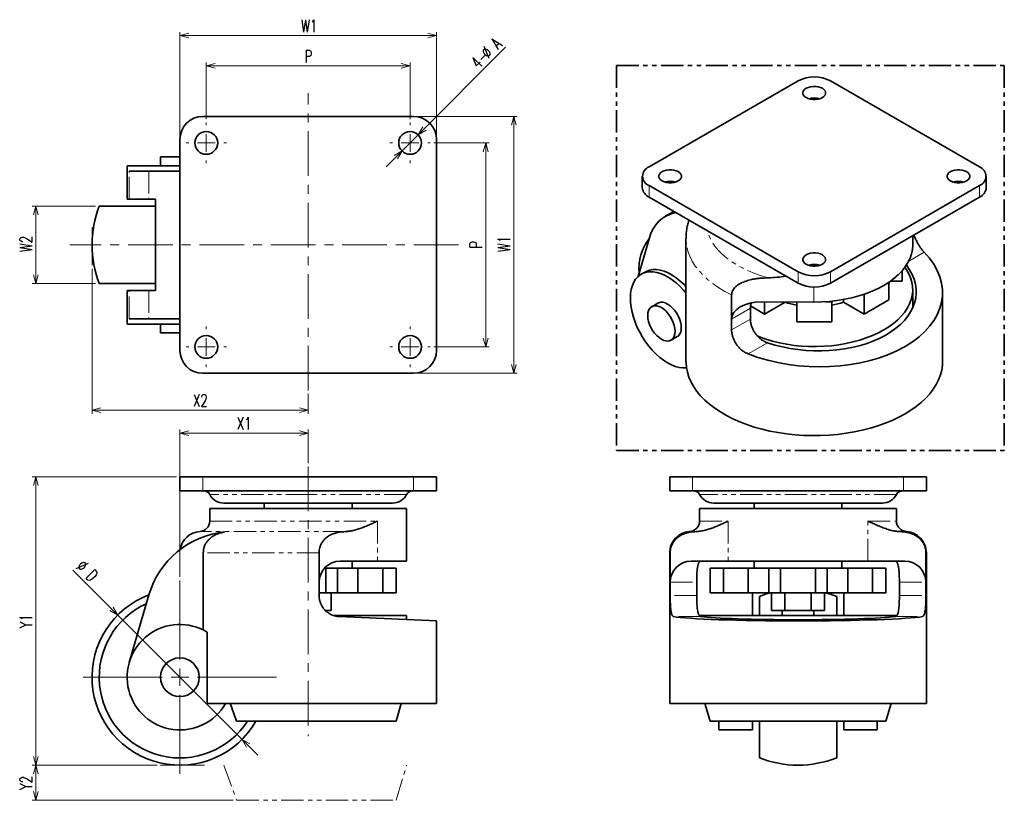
# Model space of a CAD drawing. Header units: millimetres. Extents: x 10 to 290, y 4 to 225.
import ezdxf

# ---------------------------------------------------------------- set-up
doc = ezdxf.new("R2010")
doc.units = ezdxf.units.MM
doc.linetypes.add('CENTERX2', pattern=[20.32, 12.7, -2.54, 2.54, -2.54])
doc.linetypes.add('PHANTOM', pattern=[12.7, 6.35, -1.27, 1.27, -1.27, 1.27, -1.27])
doc.styles.add('SLDTEXTSTYLE0', font='TXT', dxfattribs={"width": 0.7, "bigfont": 'bigfont'})
doc.dimstyles.new('SLDDIMSTYLE0', dxfattribs={"dimtxt": 3.5, "dimasz": 2.5, "dimexe": 0, "dimexo": 0.0625, "dimgap": 0.875, "dimtad": 3, "dimrnd": 1e-09, "dimzin": 12, "dimdsep": 46, "dimtxsty": 'SLDTEXTSTYLE0', "dimblk1": 'OPEN30', "dimblk2": 'OPEN30', "dimsah": 1, "dimcen": 0.09, "dimadec": 0, "dimazin": 3, "dimtfac": 1, "dimtofl": 0, "dimtmove": 0, "dimatfit": 3, "dimldrblk": 'OPEN30', "dimfxl": 1, "dimfrac": 2, "dimtolj": 1, "dimtzin": 12, "dimarcsym": 0})
doc.dimstyles.new('SLDDIMSTYLE1', dxfattribs={"dimtxt": 3.5, "dimasz": 2.5, "dimexe": 0, "dimexo": 0.0625, "dimgap": 0.875, "dimtad": 3, "dimrnd": 1e-09, "dimzin": 12, "dimdsep": 46, "dimtxsty": 'SLDTEXTSTYLE0', "dimblk1": 'OPEN30', "dimblk2": 'OPEN30', "dimsah": 1, "dimcen": 0, "dimadec": 0, "dimazin": 3, "dimtfac": 1, "dimtmove": 0, "dimatfit": 3, "dimldrblk": 'OPEN30', "dimfxl": 1, "dimfrac": 2, "dimtolj": 1, "dimtzin": 12, "dimarcsym": 0})
doc.dimstyles.new('SLDDIMSTYLE2', dxfattribs={"dimtxt": 3.5, "dimasz": 2.5, "dimexe": 0, "dimexo": 0.0625, "dimgap": 0.875, "dimtad": 3, "dimdec": 1, "dimrnd": 1e-09, "dimzin": 12, "dimdsep": 46, "dimtxsty": 'SLDTEXTSTYLE0', "dimblk1": 'OPEN30', "dimblk2": 'OPEN30', "dimsah": 1, "dimcen": 0, "dimadec": 0, "dimazin": 3, "dimtfac": 1, "dimtdec": 1, "dimtmove": 0, "dimatfit": 3, "dimldrblk": 'OPEN30', "dimfxl": 1, "dimfrac": 2, "dimtolj": 1, "dimtzin": 12, "dimarcsym": 0})

# ---------------------------------------------------------------- blocks, each defined once
blk = doc.blocks.new('_Open30')
at = {"color": 0, "linetype": 'ByBlock', "lineweight": -2}
for p, q in [((-1, 0.267949), (0, 0)), ((0, 0), (-1, -0.267949)), ((0, 0), (-1, 0))]:
    blk.add_line(p, q, dxfattribs=at)
blk = doc.blocks.new('_D')
at = {"color": 7, "linetype": 'Continuous', "lineweight": 18}
for p, q in [((49.43, 13.56), (13.94, 13.56)), ((14.94, 13.56), (14.94, 3.56)), ((71.07, 3.56), (13.94, 3.56))]:
    blk.add_line(p, q, dxfattribs=at)
at = {"color": 7, "linetype": 'Continuous', "lineweight": 18, "xscale": 2.5, "yscale": 2.5}
for p, rotation in [((14.94, 13.56), 90), ((14.94, 3.56), 270)]:
    blk.add_blockref('_Open30', p, dxfattribs=dict(at, rotation=rotation))
at = {"color": 7, "linetype": 'Continuous', "lineweight": 18, "insert": (10.43, 6.53), "char_height": 3.5, "attachment_point": 1, "rotation": 90, "style": 'SLDTEXTSTYLE0'}
blk.add_mtext('Y2', dxfattribs=at)
blk = doc.blocks.new('_D_1')
at = {"color": 7, "linetype": 'Continuous', "lineweight": 18}
for p, q in [((54.94, 95.56), (13.94, 95.56)), ((14.94, 13.56), (14.94, 95.56)), ((49.43, 13.56), (13.94, 13.56))]:
    blk.add_line(p, q, dxfattribs=at)
at = {"color": 7, "linetype": 'Continuous', "lineweight": 18, "xscale": 2.5, "yscale": 2.5}
for p, rotation in [((14.94, 95.56), 90), ((14.94, 13.56), 270)]:
    blk.add_blockref('_Open30', p, dxfattribs=dict(at, rotation=rotation))
at = {"color": 7, "linetype": 'Continuous', "lineweight": 18, "insert": (10.43, 52.53), "char_height": 3.5, "attachment_point": 1, "rotation": 90, "style": 'SLDTEXTSTYLE0'}
blk.add_mtext('Y1', dxfattribs=at)
blk = doc.blocks.new('_D_2')
at = {"color": 7, "linetype": 'Continuous', "lineweight": 18}
for p, q in [((55.94, 67.06), (55.94, 108.95)), ((92.44, 107.95), (55.94, 107.95)), ((92.44, 99.46), (92.44, 108.95))]:
    blk.add_line(p, q, dxfattribs=at)
at = {"color": 7, "linetype": 'Continuous', "lineweight": 18, "xscale": 2.5, "yscale": 2.5, "rotation": 180}
blk.add_blockref('_Open30', (55.94, 107.95, 0.25), dxfattribs=at)
at = {"color": 7, "linetype": 'Continuous', "lineweight": 18, "xscale": 2.5, "yscale": 2.5}
blk.add_blockref('_Open30', (92.44, 107.95, 0.25), dxfattribs=at)
at = {"color": 7, "linetype": 'Continuous', "lineweight": 18, "insert": (72.15, 112.46), "char_height": 3.5, "attachment_point": 1, "style": 'SLDTEXTSTYLE0'}
blk.add_mtext('X1', dxfattribs=at)
blk = doc.blocks.new('_D_3')
at = {"color": 7, "linetype": 'Continuous', "lineweight": 18}
for p, q in [((38.26, 56.24), (25.49, 69.02)), ((38.26, 56.24), (73.62, 20.89)), ((73.62, 20.89), (78.11, 16.39))]:
    blk.add_line(p, q, dxfattribs=at)
at = {"color": 7, "linetype": 'Continuous', "lineweight": 18, "xscale": 2.5, "yscale": 2.5}
for p, rotation in [((38.26, 56.24, 0.25), 315), ((73.62, 20.89, 0.25), 135)]:
    blk.add_blockref('_Open30', p, dxfattribs=dict(at, rotation=rotation))
at = {"color": 7, "linetype": 'Continuous', "lineweight": 18, "char_height": 3.5, "attachment_point": 1, "rotation": 315, "style": 'SLDTEXTSTYLE0'}
for s, insert in [('%%c', (28.67, 72.2)), ('D', (31.41, 69.47))]:
    blk.add_mtext(s, dxfattribs=dict(at, insert=insert))
blk = doc.blocks.new('SW_CENTERMARKSYMBOL_0')
at = {"color": 0, "linetype": 'Continuous', "lineweight": 0}
for p, q in [((0, 5), (0, 27.5)), ((-5, 0), (-27.5, 0)), ((0, 0), (-2.5, 0)), ((0, 0), (0, 2.5)), ((0, 0), (0, -2.5)), ((0, 0), (2.5, 0)), ((5, 0), (27.5, 0)), ((0, -5), (0, -27.5))]:
    blk.add_line(p, q, dxfattribs=at)
blk = doc.blocks.new('_D_4')
at = {"color": 7, "linetype": 'Continuous', "lineweight": 18}
for p, q in [((30.94, 154.66), (30.94, 113.47)), ((92.44, 119.11), (92.44, 113.47)), ((30.94, 114.47), (92.44, 114.47))]:
    blk.add_line(p, q, dxfattribs=at)
at = {"color": 7, "linetype": 'Continuous', "lineweight": 18, "xscale": 2.5, "yscale": 2.5, "rotation": 180}
blk.add_blockref('_Open30', (30.94, 114.47), dxfattribs=at)
at = {"color": 7, "linetype": 'Continuous', "lineweight": 18, "xscale": 2.5, "yscale": 2.5}
blk.add_blockref('_Open30', (92.44, 114.47), dxfattribs=at)
at = {"color": 7, "linetype": 'Continuous', "lineweight": 18, "insert": (59.65, 118.98), "char_height": 3.5, "attachment_point": 1, "style": 'SLDTEXTSTYLE0'}
blk.add_mtext('X2', dxfattribs=at)
blk = doc.blocks.new('_D_5')
at = {"color": 7, "linetype": 'Continuous', "lineweight": 18}
for p, q in [((128.19, 190.47), (143.94, 190.47)), ((142.94, 190.47), (142.94, 132.47)), ((128.19, 132.47), (143.94, 132.47))]:
    blk.add_line(p, q, dxfattribs=at)
at = {"color": 7, "linetype": 'Continuous', "lineweight": 18, "xscale": 2.5, "yscale": 2.5}
for p, rotation in [((142.94, 190.47, 41), 90), ((142.94, 132.47, 41), 270)]:
    blk.add_blockref('_Open30', p, dxfattribs=dict(at, rotation=rotation))
at = {"color": 7, "linetype": 'Continuous', "lineweight": 18, "insert": (138.43, 160.45), "char_height": 3.5, "attachment_point": 1, "rotation": 90, "style": 'SLDTEXTSTYLE0'}
blk.add_mtext('P', dxfattribs=at)
blk = doc.blocks.new('_D_6')
at = {"color": 7, "linetype": 'Continuous', "lineweight": 18}
for p, q in [((123.44, 197.97), (151.94, 197.97)), ((150.94, 197.97), (150.94, 124.97)), ((123.44, 124.97), (151.94, 124.97))]:
    blk.add_line(p, q, dxfattribs=at)
at = {"color": 7, "linetype": 'Continuous', "lineweight": 18, "xscale": 2.5, "yscale": 2.5}
for p, rotation in [((150.94, 197.97, 41), 90), ((150.94, 124.97, 41), 270)]:
    blk.add_blockref('_Open30', p, dxfattribs=dict(at, rotation=rotation))
at = {"color": 7, "linetype": 'Continuous', "lineweight": 18, "insert": (146.43, 159.44), "char_height": 3.5, "attachment_point": 1, "rotation": 90, "style": 'SLDTEXTSTYLE0'}
blk.add_mtext('W1', dxfattribs=at)
blk = doc.blocks.new('_D_7')
at = {"color": 7, "linetype": 'Continuous', "lineweight": 18}
for p, q in [((63.44, 197.22), (63.44, 213.34)), ((121.44, 197.22), (121.44, 213.34)), ((121.44, 212.34), (63.44, 212.34))]:
    blk.add_line(p, q, dxfattribs=at)
at = {"color": 7, "linetype": 'Continuous', "lineweight": 18, "xscale": 2.5, "yscale": 2.5, "rotation": 180}
blk.add_blockref('_Open30', (63.44, 212.34, 41), dxfattribs=at)
at = {"color": 7, "linetype": 'Continuous', "lineweight": 18, "xscale": 2.5, "yscale": 2.5}
blk.add_blockref('_Open30', (121.44, 212.34, 41), dxfattribs=at)
at = {"color": 7, "linetype": 'Continuous', "lineweight": 18, "insert": (91.42, 216.85), "char_height": 3.5, "attachment_point": 1, "style": 'SLDTEXTSTYLE0'}
blk.add_mtext('P', dxfattribs=at)
blk = doc.blocks.new('_D_8')
at = {"color": 7, "linetype": 'Continuous', "lineweight": 18}
for p, q in [((55.94, 192.47), (55.94, 221.98)), ((128.94, 192.47), (128.94, 221.98)), ((128.94, 220.98), (55.94, 220.98))]:
    blk.add_line(p, q, dxfattribs=at)
at = {"color": 7, "linetype": 'Continuous', "lineweight": 18, "xscale": 2.5, "yscale": 2.5, "rotation": 180}
blk.add_blockref('_Open30', (55.94, 220.98, 41), dxfattribs=at)
at = {"color": 7, "linetype": 'Continuous', "lineweight": 18, "xscale": 2.5, "yscale": 2.5}
blk.add_blockref('_Open30', (128.94, 220.98, 41), dxfattribs=at)
at = {"color": 7, "linetype": 'Continuous', "lineweight": 18, "insert": (90.4, 225.49), "char_height": 3.5, "attachment_point": 1, "style": 'SLDTEXTSTYLE0'}
blk.add_mtext('W1', dxfattribs=at)
blk = doc.blocks.new('_D_9')
at = {"color": 7, "linetype": 'Continuous', "lineweight": 18}
for p, q in [((31.98, 172.47), (13.94, 172.47)), ((14.94, 172.47), (14.94, 150.47)), ((31.98, 150.47), (13.94, 150.47))]:
    blk.add_line(p, q, dxfattribs=at)
at = {"color": 7, "linetype": 'Continuous', "lineweight": 18, "xscale": 2.5, "yscale": 2.5}
for p, rotation in [((14.94, 172.47, 41), 90), ((14.94, 150.47, 41), 270)]:
    blk.add_blockref('_Open30', p, dxfattribs=dict(at, rotation=rotation))
at = {"color": 7, "linetype": 'Continuous', "lineweight": 18, "insert": (10.43, 159.44), "char_height": 3.5, "attachment_point": 1, "rotation": 90, "style": 'SLDTEXTSTYLE0'}
blk.add_mtext('W2', dxfattribs=at)
blk = doc.blocks.new('_D_10')
at = {"color": 7, "linetype": 'Continuous', "lineweight": 18}
for p, q in [((123.74, 192.77), (148.6, 217.64)), ((123.74, 192.77), (119.14, 188.18)), ((119.14, 188.18), (114.65, 183.68))]:
    blk.add_line(p, q, dxfattribs=at)
at = {"color": 7, "linetype": 'Continuous', "lineweight": 18, "xscale": 2.5, "yscale": 2.5}
for p, rotation in [((123.74, 192.77, 41), 225), ((119.14, 188.18, 41), 45)]:
    blk.add_blockref('_Open30', p, dxfattribs=dict(at, rotation=rotation))
at = {"color": 7, "linetype": 'Continuous', "lineweight": 18, "char_height": 3.5, "attachment_point": 1, "rotation": 45, "style": 'SLDTEXTSTYLE0'}
for s, insert in [('%%c', (141.24, 216.65)), ('A', (143.98, 219.38)), ('4-', (138.36, 213.77))]:
    blk.add_mtext(s, dxfattribs=dict(at, insert=insert))
blk = doc.blocks.new('SW_CENTERMARKSYMBOL_1')
at = {"color": 0, "linetype": 'Continuous', "lineweight": 0}
for p, q in [((0, 5), (0, 5.75)), ((-5, 0), (-5.75, 0)), ((0, 0), (-2.5, 0)), ((0, 0), (0, 2.5)), ((0, 0), (0, -2.5)), ((0, 0), (2.5, 0)), ((5, 0), (5.75, 0)), ((0, -5), (0, -5.75))]:
    blk.add_line(p, q, dxfattribs=at)
blk = doc.blocks.new('SW_CENTERMARKSYMBOL_2')
at = {"color": 0, "linetype": 'Continuous', "lineweight": 0}
for p, q in [((0, 5), (0, 5.75)), ((-5, 0), (-5.75, 0)), ((0, 0), (-2.5, 0)), ((0, 0), (0, 2.5)), ((0, 0), (0, -2.5)), ((0, 0), (2.5, 0)), ((5, 0), (5.75, 0)), ((0, -5), (0, -5.75))]:
    blk.add_line(p, q, dxfattribs=at)
blk = doc.blocks.new('SW_CENTERMARKSYMBOL_3')
at = {"color": 0, "linetype": 'Continuous', "lineweight": 0}
for p, q in [((0, 5), (0, 5.75)), ((-5, 0), (-5.75, 0)), ((0, 0), (-2.5, 0)), ((0, 0), (0, 2.5)), ((0, 0), (0, -2.5)), ((0, 0), (2.5, 0)), ((5, 0), (5.75, 0)), ((0, -5), (0, -5.75))]:
    blk.add_line(p, q, dxfattribs=at)
blk = doc.blocks.new('SW_CENTERMARKSYMBOL_4')
at = {"color": 0, "linetype": 'Continuous', "lineweight": 0}
for p, q in [((0, 5), (0, 5.75)), ((-5, 0), (-5.75, 0)), ((0, 0), (-2.5, 0)), ((0, 0), (0, 2.5)), ((0, 0), (0, -2.5)), ((0, 0), (2.5, 0)), ((5, 0), (5.75, 0)), ((0, -5), (0, -5.75))]:
    blk.add_line(p, q, dxfattribs=at)

msp = doc.modelspace()

# ---------------------------------------------------------------- linework, layer by layer
at = {"color": 7, "linetype": 'PHANTOM', "lineweight": 35}
for p, q in [((180.127, 212.431), (290.487, 212.431)), ((180.127, 212.431), (180.127, 102.985)), ((290.487, 212.431), (290.487, 102.985)), ((180.127, 102.985), (290.487, 102.985))]:
    msp.add_line(p, q, dxfattribs=at)
at = {"color": 7, "linetype": 'Continuous', "lineweight": 35}
for p, q in [((189.406, 183.637), (231.832, 208.129)), ((241.025, 208.129), (283.451, 183.637)), ((62.44, 197.973), (122.44, 197.973)), ((55.94, 131.473), (55.94, 191.473)), ((128.94, 191.473), (128.94, 131.473)), ((50.44, 186.473), (50.44, 183.973)), ((55.94, 186.473), (50.44, 186.473)), ((40.94, 183.973), (40.94, 174.473)), ((55.94, 183.973), (40.94, 183.973)), ((47.14, 182.473), (41.54, 182.473)), ((55.94, 182.473), (47.14, 182.473)), ((187.502, 180.983), (187.502, 177.717)), ((285.355, 177.717), (285.355, 180.983)), ((231.832, 153.838), (189.406, 178.33)), ((283.451, 178.33), (241.025, 153.838)), ((40.94, 174.473), (41.54, 174.473)), ((47.14, 174.473), (41.54, 174.473)), ((47.14, 174.473), (48.994, 174.473)), ((48.994, 174.473), (48.994, 148.473)), ((189.406, 175.064), (231.832, 150.572)), ((241.025, 150.572), (283.451, 175.064)), ((48.994, 172.473), (32.978, 172.473)), ((196.44, 171.003), (194.019, 169.605)), ((189.547, 163.467), (186.296, 152.471)), ((189.514, 163.356), (188.67, 162.163)), ((199.928, 163.346), (199.928, 128.316)), ((264.428, 161.386), (264.428, 164.082)), ((261.428, 154.107), (261.428, 151.151)), ((188.27, 153.758), (187.21, 153.146)), ((48.994, 150.473), (32.978, 150.473)), ((40.94, 148.473), (40.94, 138.973)), ((41.54, 148.473), (40.94, 148.473)), ((41.54, 148.473), (47.14, 148.473)), ((47.14, 148.473), (48.994, 148.473)), ((257.642, 150.836), (257.642, 145.873)), ((261.428, 151.151), (258.1, 151.151)), ((264.428, 143.563), (264.428, 148.73)), ((212.904, 140.376), (212.904, 147.235)), ((244.751, 145.151), (244.751, 145.953)), ((250.57, 147.436), (250.57, 141.791)), ((257.642, 145.873), (250.57, 141.791)), ((272.928, 128.316), (272.928, 147.897)), ((191.959, 144.919), (190.192, 143.898)), ((218.232, 143.452), (218.232, 140.379)), ((222.286, 141.791), (218.282, 144.103)), ((236.319, 145.222), (221.356, 145.256)), ((222.286, 145.254), (222.286, 141.791)), ((228.105, 145.151), (222.286, 141.791)), ((228.105, 145.241), (228.105, 145.151)), ((231.428, 145.233), (231.428, 139.605)), ((241.428, 145.321), (239.519, 145.321)), ((241.428, 145.482), (241.428, 145.321)), ((241.428, 145.321), (241.428, 139.605)), ((250.57, 141.791), (244.751, 145.151)), ((47.14, 140.473), (41.54, 140.473)), ((55.94, 140.473), (47.14, 140.473)), ((212.904, 137.303), (212.904, 140.376)), ((55.94, 138.973), (40.94, 138.973)), ((50.44, 138.973), (50.44, 136.473)), ((241.428, 139.605), (231.428, 139.605)), ((50.44, 136.473), (55.94, 136.473)), ((195.691, 134.372), (197.459, 135.392)), ((122.44, 124.973), (62.44, 124.973)), ((55.94, 91.563), (55.94, 95.563)), ((62.44, 95.563), (55.94, 95.563)), ((122.44, 95.563), (62.44, 95.563)), ((128.94, 95.563), (122.44, 95.563)), ((128.94, 91.563), (128.94, 95.563)), ((195.304, 91.563), (195.304, 95.563)), ((201.804, 95.563), (195.304, 95.563)), ((261.804, 95.563), (201.804, 95.563)), ((268.304, 95.563), (261.804, 95.563)), ((268.304, 91.563), (268.304, 95.563)), ((55.94, 91.563), (62.44, 91.563)), ((62.44, 91.563), (122.44, 91.563)), ((122.44, 91.563), (128.94, 91.563)), ((195.304, 91.563), (201.804, 91.563)), ((201.804, 91.563), (261.804, 91.563)), ((261.804, 91.563), (268.304, 91.563)), ((79.94, 88.063), (79.94, 86.563)), ((104.94, 86.563), (104.94, 88.063)), ((219.304, 88.063), (219.304, 86.563)), ((244.304, 86.563), (244.304, 88.063)), ((64.44, 86.563), (64.44, 82.949)), ((92.44, 86.563), (64.44, 86.563)), ((120.44, 86.563), (92.44, 86.563)), ((120.44, 71.563), (120.44, 86.563)), ((203.804, 86.563), (203.804, 82.949)), ((259.804, 86.563), (203.804, 86.563)), ((259.804, 82.949), (259.804, 86.563)), ((62.586, 73.963), (62.586, 52.01)), ((95.54, 65.563), (95.54, 73.963)), ((195.304, 73.963), (195.304, 31.063)), ((195.436, 65.563), (195.436, 73.963)), ((268.172, 73.963), (268.172, 65.563)), ((268.304, 31.063), (268.304, 73.963)), ((112.161, 71.563), (101.54, 71.563)), ((104.94, 69.563), (104.94, 71.563)), ((120.44, 71.563), (112.161, 71.563)), ((211.927, 71.563), (201.389, 71.563)), ((251.68, 71.563), (211.927, 71.563)), ((219.304, 71.563), (219.304, 69.563)), ((244.304, 69.563), (244.304, 71.563)), ((262.219, 71.563), (251.68, 71.563)), ((97.44, 69.563), (97.067, 69.563)), ((97.44, 69.563), (97.44, 62.563)), ((100.763, 69.563), (97.44, 69.563)), ((100.763, 62.563), (100.763, 69.563)), ((106.582, 69.563), (100.763, 69.563)), ((106.582, 69.563), (106.582, 62.563)), ((113.653, 69.563), (106.582, 69.563)), ((113.653, 69.563), (113.653, 62.563)), ((117.44, 69.563), (113.653, 69.563)), ((117.44, 69.563), (117.44, 62.563)), ((206.804, 69.563), (206.804, 62.563)), ((210.591, 69.563), (206.804, 69.563)), ((210.591, 69.563), (210.591, 62.563)), ((217.662, 69.563), (210.591, 69.563)), ((217.662, 69.563), (217.662, 62.563)), ((223.481, 69.563), (217.662, 69.563)), ((223.481, 69.563), (223.481, 62.563)), ((226.804, 69.563), (223.481, 69.563)), ((226.804, 69.563), (226.804, 62.563)), ((236.804, 69.563), (226.804, 69.563)), ((236.804, 69.563), (236.804, 62.563)), ((240.127, 69.563), (236.804, 69.563)), ((240.127, 62.563), (240.127, 69.563)), ((245.946, 69.563), (240.127, 69.563)), ((245.946, 69.563), (245.946, 62.563)), ((253.017, 69.563), (245.946, 69.563)), ((253.017, 69.563), (253.017, 62.563)), ((256.804, 69.563), (253.017, 69.563)), ((256.804, 69.563), (256.804, 62.563)), ((95.54, 61.799), (95.54, 65.563)), ((195.436, 61.799), (195.436, 65.563)), ((202.97, 65.563), (202.97, 61.799)), ((260.638, 61.799), (260.638, 65.563)), ((268.172, 65.563), (268.172, 61.799)), ((47.14, 61.963), (41.54, 42.763)), ((97.44, 62.563), (95.54, 62.563)), ((97.44, 62.563), (100.763, 62.563)), ((98.94, 57.563), (98.94, 62.563)), ((106.582, 62.563), (100.763, 62.563)), ((113.653, 62.563), (106.582, 62.563)), ((117.44, 62.563), (113.653, 62.563)), ((210.591, 62.563), (206.804, 62.563)), ((217.662, 62.563), (210.591, 62.563)), ((223.481, 62.563), (217.662, 62.563)), ((218.804, 62.563), (218.804, 56.063)), ((223.481, 62.563), (226.804, 62.563)), ((224.298, 57.563), (224.298, 62.563)), ((236.804, 62.563), (226.804, 62.563)), ((228.051, 57.563), (228.051, 62.563)), ((235.557, 57.563), (235.557, 62.563)), ((236.804, 62.563), (240.127, 62.563)), ((239.309, 57.563), (239.309, 62.563)), ((245.946, 62.563), (240.127, 62.563)), ((244.804, 56.063), (244.804, 62.563)), ((253.017, 62.563), (245.946, 62.563)), ((256.804, 62.563), (253.017, 62.563)), ((220.804, 56.063), (220.804, 61.524)), ((242.804, 56.063), (242.804, 61.524)), ((98.94, 57.563), (97.296, 57.563)), ((120.44, 56.063), (99.798, 56.063)), ((120.44, 54.944), (120.44, 56.063)), ((259.804, 56.063), (203.804, 56.063)), ((228.051, 57.563), (224.298, 57.563)), ((227.304, 57.563), (227.304, 56.063)), ((235.557, 57.563), (228.051, 57.563)), ((239.309, 57.563), (235.557, 57.563)), ((236.304, 56.063), (236.304, 57.563)), ((128.94, 54.563), (101.27, 55.805)), ((128.94, 31.063), (128.94, 54.563)), ((63.699, 51.4), (63.699, 31.063)), ((63.699, 31.063), (128.94, 31.063)), ((117.44, 26.063), (118.94, 31.063)), ((195.304, 31.063), (268.304, 31.063)), ((205.304, 31.063), (206.804, 26.063)), ((256.804, 26.063), (258.304, 31.063)), ((72.074, 26.063), (117.44, 26.063)), ((206.804, 26.063), (256.804, 26.063)), ((209.304, 23.563), (209.304, 26.063)), ((218.804, 23.563), (218.804, 26.063)), ((220.804, 15.601), (220.804, 26.063)), ((242.804, 15.601), (242.804, 26.063)), ((244.804, 26.063), (244.804, 23.563)), ((254.304, 23.563), (254.304, 26.063)), ((209.304, 23.563), (218.804, 23.563)), ((244.804, 23.563), (254.304, 23.563))]:
    msp.add_line(p, q, dxfattribs=at)
at = {"color": 7, "linetype": 'CENTERX2', "lineweight": 18}
for p, q in [((92.44, 120.106), (92.44, 204.602)), ((30.94, 166.406), (30.94, 155.664)), ((135.174, 161.473), (24.651, 161.473)), ((92.44, 98.465), (92.44, 21.794)), ((62.968, 13.563), (50.435, 13.563))]:
    msp.add_line(p, q, dxfattribs=at)
at = {"color": 8, "linetype": 'PHANTOM', "lineweight": 18}
for p, q in [((41.54, 174.473), (41.54, 182.473)), ((47.14, 182.473), (47.14, 174.473)), ((189.406, 175.064), (189.406, 178.33)), ((283.451, 178.33), (283.451, 175.064)), ((263.285, 156.814), (267.715, 159.372)), ((231.832, 150.572), (231.832, 153.838)), ((241.025, 150.572), (241.025, 153.838)), ((41.54, 140.473), (41.54, 148.473)), ((47.14, 148.473), (47.14, 140.473)), ((236.319, 149.473), (236.319, 145.222)), ((212.904, 140.376), (218.232, 143.452)), ((218.232, 140.379), (212.904, 137.303)), ((223.14, 133.639), (217.63, 130.458)), ((62.44, 91.563), (62.44, 95.563)), ((122.44, 91.563), (122.44, 95.563)), ((201.804, 91.563), (201.804, 95.563)), ((261.804, 95.563), (261.804, 91.563)), ((92.44, 90.486), (64.448, 90.486)), ((120.432, 90.486), (92.44, 90.486)), ((259.796, 90.486), (203.812, 90.486)), ((64.44, 82.949), (112.161, 82.949)), ((112.161, 82.949), (112.161, 71.563)), ((203.804, 82.949), (211.927, 82.949)), ((211.927, 82.949), (211.927, 71.563)), ((251.68, 82.949), (259.804, 82.949)), ((251.68, 71.563), (251.68, 82.949)), ((102.996, 79.953), (61.606, 79.953)), ((202.834, 79.953), (200.97, 79.953)), ((262.637, 79.953), (260.774, 79.953)), ((95.54, 73.963), (62.586, 73.963)), ((195.436, 73.963), (195.304, 73.963)), ((268.304, 73.963), (268.172, 73.963)), ((195.436, 65.563), (202.97, 65.563)), ((260.638, 65.563), (268.172, 65.563)), ((202.97, 61.799), (195.436, 61.799)), ((260.638, 61.799), (268.172, 61.799)), ((204.181, 55.805), (196.388, 55.805)), ((259.427, 55.805), (267.219, 55.805))]:
    msp.add_line(p, q, dxfattribs=at)
at = {"color": 7, "linetype": 'PHANTOM', "lineweight": 18}
for p, q in [((68.486, 13.563), (72.074, 3.563)), ((117.44, 3.563), (120.44, 13.563)), ((72.074, 3.563), (117.44, 3.563))]:
    msp.add_line(p, q, dxfattribs=at)
at = {"color": 7, "linetype": 'Continuous', "lineweight": 35, "flags": 128}
for points in [[(234.13, 203.333), (234.699, 203.071), (235.355, 202.888), (236.064, 202.795), (236.792, 202.795), (237.502, 202.888), (238.157, 203.071), (238.726, 203.333), (239.18, 203.661), (239.496, 204.04), (239.658, 204.449), (239.658, 204.869), (239.496, 205.279), (239.18, 205.657), (238.726, 205.986), (238.157, 206.248), (237.502, 206.43), (236.792, 206.524), (236.064, 206.524), (235.355, 206.43), (234.699, 206.248), (234.13, 205.986), (233.676, 205.657), (233.361, 205.279), (233.199, 204.869), (233.199, 204.449), (233.361, 204.04), (233.676, 203.661), (234.13, 203.333)], [(193.118, 179.657), (193.687, 179.395), (194.343, 179.212), (195.052, 179.119), (195.78, 179.119), (196.49, 179.212), (197.145, 179.395), (197.714, 179.657), (198.168, 179.985), (198.484, 180.364), (198.646, 180.773), (198.646, 181.193), (198.484, 181.603), (198.168, 181.982), (197.714, 182.31), (197.145, 182.572), (196.49, 182.754), (195.78, 182.848), (195.052, 182.848), (194.343, 182.754), (193.687, 182.572), (193.118, 182.31), (192.664, 181.982), (192.349, 181.603), (192.187, 181.193), (192.187, 180.773), (192.349, 180.364), (192.664, 179.985), (193.118, 179.657)], [(275.142, 179.657), (275.711, 179.395), (276.367, 179.212), (277.077, 179.119), (277.804, 179.119), (278.514, 179.212), (279.17, 179.395), (279.739, 179.657), (280.192, 179.985), (280.508, 180.364), (280.67, 180.773), (280.67, 181.193), (280.508, 181.603), (280.192, 181.982), (279.739, 182.31), (279.17, 182.572), (278.514, 182.754), (277.804, 182.848), (277.077, 182.848), (276.367, 182.754), (275.711, 182.572), (275.142, 182.31), (274.689, 181.982), (274.373, 181.603), (274.211, 181.193), (274.211, 180.773), (274.373, 180.364), (274.689, 179.985), (275.142, 179.657)], [(264.428, 161.386), (264.35, 160.175), (264.097, 158.908), (263.673, 157.656), (263.078, 156.428), (262.318, 155.23), (261.396, 154.071), (260.319, 152.957), (259.094, 151.896), (257.727, 150.893), (256.227, 149.957), (254.605, 149.091), (252.869, 148.302), (251.03, 147.594), (249.101, 146.973), (247.093, 146.441), (245.018, 146.002), (242.89, 145.659), (240.722, 145.413), (238.527, 145.268), (236.319, 145.222)], [(234.13, 155.981), (234.699, 155.719), (235.355, 155.537), (236.064, 155.443), (236.792, 155.443), (237.502, 155.537), (238.157, 155.719), (238.726, 155.981), (239.18, 156.309), (239.496, 156.688), (239.658, 157.097), (239.658, 157.518), (239.496, 157.927), (239.18, 158.306), (238.726, 158.634), (238.157, 158.896), (237.502, 159.078), (236.792, 159.172), (236.064, 159.172), (235.355, 159.078), (234.699, 158.896), (234.13, 158.634), (233.676, 158.306), (233.361, 157.927), (233.199, 157.518), (233.199, 157.097), (233.361, 156.688), (233.676, 156.309), (234.13, 155.981)], [(199.928, 149.634), (199.406, 150.175), (198.299, 151.202), (197.162, 152.106), (196.009, 152.875), (194.852, 153.5), (193.707, 153.973), (192.586, 154.289), (191.503, 154.444), (190.471, 154.437), (189.502, 154.267), (188.607, 153.936), (188.27, 153.758)], [(262.193, 155.058), (262.629, 154.431), (263.306, 153.26), (263.827, 152.063), (264.187, 150.846), (264.386, 149.617), (264.422, 148.382), (264.294, 147.15), (264.004, 145.927), (263.553, 144.72), (262.944, 143.537), (262.18, 142.384), (261.266, 141.268), (260.207, 140.196), (259.01, 139.173), (257.681, 138.206), (256.227, 137.3), (254.659, 136.461), (252.984, 135.694), (251.212, 135.003), (249.354, 134.391), (247.421, 133.864), (245.424, 133.423), (243.374, 133.071), (241.284, 132.811), (239.165, 132.643), (237.03, 132.57), (234.892, 132.59), (232.763, 132.705), (230.655, 132.913), (228.581, 133.214), (226.553, 133.605), (224.582, 134.084), (222.681, 134.648), (220.859, 135.295), (220.152, 135.578)], [(199.928, 147.805), (199.213, 148.644), (198.18, 149.725), (197.109, 150.701), (196.011, 151.559), (194.899, 152.292), (193.784, 152.891), (192.68, 153.349), (191.599, 153.661), (190.551, 153.823), (189.55, 153.835), (188.606, 153.696), (187.729, 153.407), (186.929, 152.972), (186.215, 152.395), (185.595, 151.682), (185.076, 150.843), (184.663, 149.885), (184.362, 148.82), (184.174, 147.659), (184.103, 146.415), (184.149, 145.102), (184.312, 143.734), (184.59, 142.327), (184.979, 140.896), (185.476, 139.456), (186.075, 138.025), (186.77, 136.616), (187.552, 135.247), (188.413, 133.933), (189.344, 132.687), (190.334, 131.523), (191.373, 130.455), (192.448, 129.494), (193.548, 128.651), (194.662, 127.935), (195.775, 127.354), (196.877, 126.914), (197.955, 126.621), (198.997, 126.477), (199.992, 126.485), (200.065, 126.492)], [(189.052, 141.38), (189.111, 142.126), (189.287, 142.781), (189.573, 143.325), (189.962, 143.741), (190.441, 144.018), (190.997, 144.147), (191.611, 144.123), (192.266, 143.947), (192.941, 143.626), (193.617, 143.168), (194.271, 142.587), (194.886, 141.902), (195.441, 141.132), (195.92, 140.302), (196.309, 139.436), (196.596, 138.561), (196.771, 137.704), (196.83, 136.89), (196.771, 136.144), (196.596, 135.489), (196.309, 134.945), (195.92, 134.528), (195.441, 134.251), (194.886, 134.123), (194.271, 134.147), (193.617, 134.322), (192.941, 134.644), (192.266, 135.102), (191.611, 135.683), (190.997, 136.368), (190.441, 137.138), (189.962, 137.968), (189.573, 138.834), (189.287, 139.709), (189.111, 140.566), (189.052, 141.38)], [(191.959, 144.919), (192.209, 145.039), (192.765, 145.167), (193.379, 145.143), (194.034, 144.968), (194.709, 144.646), (195.384, 144.188), (196.039, 143.608), (196.654, 142.922), (197.209, 142.153), (197.688, 141.322), (198.077, 140.457), (198.364, 139.582), (198.539, 138.724), (198.598, 137.91), (198.539, 137.165), (198.364, 136.51), (198.077, 135.966), (197.688, 135.549), (197.459, 135.392)], [(199.928, 128.316), (199.931, 128.048), (200.044, 126.639), (200.32, 125.238), (200.758, 123.85), (201.355, 122.482), (202.11, 121.141), (203.019, 119.831), (204.077, 118.56), (205.28, 117.332), (206.623, 116.154), (208.1, 115.03), (209.703, 113.965), (211.426, 112.965), (213.261, 112.034), (215.2, 111.176), (217.234, 110.394), (219.355, 109.693), (221.551, 109.075), (223.815, 108.544), (226.135, 108.101), (228.501, 107.749), (230.902, 107.488), (233.328, 107.322), (235.769, 107.249), (238.212, 107.271), (240.647, 107.387), (243.063, 107.597), (245.45, 107.899), (247.796, 108.293), (250.091, 108.777), (252.325, 109.349), (254.488, 110.005), (256.569, 110.744), (258.561, 111.561), (260.453, 112.454), (262.238, 113.417), (263.907, 114.447), (265.453, 115.54), (266.868, 116.689), (268.148, 117.891), (269.285, 119.14), (270.275, 120.429), (271.113, 121.754), (271.796, 123.109), (272.32, 124.486), (272.684, 125.881), (272.885, 127.287), (272.928, 128.316)], [(224.032, 62.563), (222.574, 62.142), (220.804, 61.524)], [(242.804, 61.524), (241.034, 62.142), (239.576, 62.563)]]:
    msp.add_lwpolyline(points, dxfattribs=at)
at = {"color": 8, "linetype": 'PHANTOM', "lineweight": 18, "flags": 128}
for points in [[(223.408, 152.103), (221.419, 152.69), (219.508, 153.358), (217.686, 154.104), (215.963, 154.924), (214.347, 155.815), (212.847, 156.77), (211.471, 157.786), (210.225, 158.856), (209.118, 159.976), (208.153, 161.139), (207.337, 162.339), (206.674, 163.571), (206.166, 164.827), (205.96, 165.507)], [(212.904, 147.235), (211.022, 148.217), (209.263, 149.273), (207.636, 150.396), (206.147, 151.582), (204.804, 152.825), (203.615, 154.118), (202.584, 155.456), (201.716, 156.833), (201.016, 158.24), (200.487, 159.673), (200.132, 161.123), (199.952, 162.584), (199.928, 163.346)]]:
    msp.add_lwpolyline(points, dxfattribs=at)
at = {"color": 7, "linetype": 'Continuous', "lineweight": 35}
for centre, radius in [((63.44, 190.473), 3.25), ((121.44, 190.473), 3.25), ((63.44, 132.473), 3.25), ((121.44, 132.473), 3.25), ((55.94, 38.563), 5.5)]:
    msp.add_circle(centre, radius, dxfattribs=at)
for centre, radius, start, end in [((236.428, 199.307), 9.947, 62.48054, 117.51946), ((236.428, 197.957), 5.316, 72.48344, 107.51656), ((62.44, 191.473), 6.5, 90, 180), ((122.44, 191.473), 6.5, 0, 90), ((190.441, 180.983), 2.848, 111.31255, 248.68745), ((282.416, 180.983), 2.848, 291.31255, 68.68745), ((195.416, 174.281), 5.316, 72.48344, 107.51656), ((277.441, 174.281), 5.316, 72.48344, 107.51656), ((190.751, 178.039), 3.265, 185.65338, 245.66676), ((282.184, 177.982), 3.182, 293.46213, 355.21773), ((61.64, 161.473), 30.7, 159.00379, 200.99621), ((198.727, 161.4), 9.41, 100.33366, 167.31068), ((200.102, 154.811), 13.546, 141.71143, 185.34354), ((236.428, 150.605), 5.316, 72.48344, 107.51656), ((236.428, 162.66), 9.947, 242.48054, 297.51946), ((236.428, 159.394), 9.947, 242.48054, 297.51946), ((235.785, 169.921), 25.933, 252.77484, 260.32901), ((237.072, 169.921), 25.933, 279.67099, 287.22516), ((62.44, 131.473), 6.5, 180, 270), ((122.44, 131.473), 6.5, 270, 0), ((62.673, 89.563), 2, 27.48643, 90), ((68.44, 92.563), 4.5, 207.48643, 270), ((116.44, 92.563), 4.5, 270, 332.51357), ((122.206, 89.563), 2, 90, 152.51357), ((202.037, 89.563), 2, 27.48643, 90), ((207.804, 92.563), 4.5, 207.48643, 270), ((255.804, 92.563), 4.5, 270, 332.51357), ((261.57, 89.563), 2, 90, 152.51357), ((61.44, 82.949), 3, 273.18474, 0), ((200.804, 82.949), 3, 273.18474, 0), ((262.804, 82.949), 3, 180, 266.81526), ((71.14, 54.963), 25, 95.56254, 163.7398), ((61.94, 73.963), 6, 93.18474, 171.24044), ((201.304, 73.963), 6, 93.18474, 180), ((262.304, 73.963), 6, 0, 86.81526), ((101.54, 65.563), 6, 90, 180), ((55.94, 38.563), 25, 110.60969, 330), ((55.94, 38.563), 22.962, 114.52789, 327.01728), ((55.94, 38.563), 15, 58.84742, 330), ((231.804, 44.263), 30.7, 249.00379, 290.99621)]:
    msp.add_arc(centre, radius, start, end, dxfattribs=at)
at = {"color": 8, "linetype": 'PHANTOM', "lineweight": 18}
msp.add_arc((229.755, 181.896), 26.172, 235.46065, 244.54472, dxfattribs=at)
at = {"color": 7, "linetype": 'Continuous', "lineweight": 35}
for centre, major_axis, ratio, start_param, end_param in [((236.428, 148.844), (36.489, -1.486), 0.6025815, 4.1958987, 6.8487618), ((236.428, 148.844), (28.991, -1.181), 0.6025815, 4.2609586, 6.7513682), ((221.356, 140.357), (8.452, -0.029), 0.5796362, 1.572768, 3.1435643), ((201.389, 65.563), (0, 6), 0.9922053, 0, 1.5707963), ((262.219, 65.563), (0, 6), 0.9922053, 4.712389, 6.2831853), ((231.804, 56.202), (36.5, 0), 0.0449102, 3.3859574, 6.0388205), ((231.804, 56.202), (29, 0), 0.0449102, 3.4510173, 5.9737606)]:
    msp.add_ellipse(centre, major_axis=major_axis, ratio=ratio, start_param=start_param, end_param=end_param, dxfattribs=at)
for points, knots in [([(200.623, 168.003), (200.641, 168.082), (200.681, 168.263), (200.765, 168.401), (200.813, 168.479)], [0, 0, 0, 0, 0.4362106, 1, 1, 1, 1]), ([(200.614, 168.005), (200.492, 167.565), (200.235, 166.637), (200.019, 165.188), (199.915, 164.067), (199.937, 163.448), (199.941, 163.334)], [0, 0, 0, 0, 0.2882766, 0.6073421, 0.9276536, 1, 1, 1, 1]), ([(264.813, 164.304), (264.836, 164.233), (264.909, 164.003), (265.056, 163.615), (265.249, 163.149), (265.459, 162.693), (265.684, 162.248), (265.923, 161.811), (266.173, 161.39), (266.429, 160.991), (266.69, 160.612), (266.956, 160.252), (267.218, 159.924), (267.473, 159.628), (267.634, 159.457), (267.715, 159.372)], [0, 0, 0, 0, 0.0370283, 0.1189436, 0.2014639, 0.2809593, 0.3610073, 0.4427941, 0.52518, 0.6047631, 0.6848899, 0.7667117, 0.8491101, 0.924339, 1, 1, 1, 1]), ([(212.904, 147.235), (212.918, 147.435), (212.945, 147.841), (213.163, 148.424), (213.495, 148.972), (213.984, 149.534), (214.662, 150.091), (215.68, 150.695), (216.998, 151.231), (218.437, 151.609), (219.772, 151.842), (221.374, 152.035), (222.593, 152.076), (223.408, 152.103)], [0, 0, 0, 0, 0.0551362, 0.1122967, 0.1673744, 0.2238597, 0.3027498, 0.3838525, 0.5073986, 0.634197, 0.7247495, 0.8157626, 1, 1, 1, 1]), ([(223.408, 152.103), (224.215, 152.145), (225.841, 152.229), (227.462, 152.458), (228.269, 152.62), (228.28, 152.622)], [0, 0, 0, 0, 0.492969, 0.9934494, 1, 1, 1, 1]), ([(218.505, 144.938), (218.487, 144.903), (218.415, 144.764), (218.356, 144.521), (218.277, 144.156), (218.238, 143.812), (218.233, 143.542), (218.232, 143.452)], [0, 0, 0, 0, 0.0855189, 0.3385237, 0.503152, 0.833821, 1, 1, 1, 1]), ([(218.232, 140.379), (218.235, 140.243), (218.241, 139.97), (218.291, 139.542), (218.373, 139.1), (218.525, 138.506), (218.742, 137.906), (219.02, 137.317), (219.337, 136.74), (219.712, 136.185), (220.138, 135.67), (220.482, 135.304), (220.848, 134.964), (221.23, 134.652), (221.634, 134.367), (222.001, 134.146), (222.411, 133.931), (222.772, 133.769), (223.048, 133.672), (223.14, 133.639)], [0, 0, 0, 0, 0.0532286, 0.1068261, 0.1615871, 0.2167506, 0.3238767, 0.3782551, 0.4334305, 0.5403155, 0.5945698, 0.6496143, 0.7029258, 0.7566026, 0.8108365, 0.8658254, 0.8992508, 0.9663288, 1, 1, 1, 1]), ([(217.63, 130.458), (217.486, 130.518), (217.197, 130.637), (216.77, 130.863), (216.349, 131.124), (215.942, 131.418), (215.555, 131.741), (215.188, 132.091), (214.837, 132.472), (214.514, 132.872), (214.22, 133.285), (213.954, 133.71), (213.713, 134.152), (213.503, 134.6), (213.325, 135.049), (213.177, 135.496), (213.059, 135.947), (212.978, 136.368), (212.928, 136.756), (212.907, 137.059), (212.905, 137.238), (212.904, 137.303)], [0, 0, 0, 0, 0.0547986, 0.1099643, 0.1663056, 0.2230612, 0.2778629, 0.3330559, 0.3894934, 0.4463652, 0.5001921, 0.5543975, 0.6097967, 0.6656087, 0.7191161, 0.7729943, 0.8280405, 0.8834897, 0.9288141, 0.9743623, 1, 1, 1, 1]), ([(92.44, 88.063), (86.075, 88.063), (79.97, 88.063), (70.968, 88.063), (68.44, 88.063), (68.44, 88.063)], [0, 0, 0, 0, 0.5, 0.5, 1, 1, 1, 1]), ([(116.44, 88.063), (116.44, 88.063), (113.911, 88.063), (104.909, 88.063), (98.805, 88.063), (92.44, 88.063)], [0, 0, 0, 0, 0.5, 0.5, 1, 1, 1, 1]), ([(255.804, 88.063), (255.804, 88.063), (253.275, 88.063), (244.274, 88.063), (238.169, 88.063), (225.439, 88.063), (219.334, 88.063), (210.332, 88.063), (207.804, 88.063), (207.804, 88.063)], [0, 0, 0, 0, 0.25, 0.25, 0.5, 0.5, 0.75, 0.75, 1, 1, 1, 1]), ([(102.996, 79.953), (103.419, 79.985), (104.292, 80.05), (105.584, 80.338), (106.877, 80.724), (107.906, 81.099), (108.709, 81.418), (109.294, 81.661), (109.873, 81.91), (110.455, 82.169), (110.985, 82.408), (111.56, 82.672), (111.937, 82.845), (112.161, 82.949)], [0, 0, 0, 0, 0.1344932, 0.2776829, 0.414945, 0.5545344, 0.6154842, 0.6800619, 0.7482753, 0.8076827, 0.8741734, 0.9250048, 1, 1, 1, 1]), ([(202.834, 79.953), (203.253, 79.985), (204.12, 80.05), (205.401, 80.338), (206.685, 80.724), (207.706, 81.099), (208.503, 81.418), (209.083, 81.661), (209.657, 81.91), (210.235, 82.169), (210.76, 82.408), (211.331, 82.672), (211.705, 82.845), (211.927, 82.949)], [0, 0, 0, 0, 0.1344932, 0.2776829, 0.414945, 0.5545344, 0.6154842, 0.6800619, 0.7482753, 0.8076827, 0.8741734, 0.9250048, 1, 1, 1, 1]), ([(251.68, 82.949), (251.947, 82.825), (252.43, 82.6), (253.146, 82.271), (253.85, 81.954), (254.581, 81.636), (255.304, 81.336), (256.02, 81.055), (256.935, 80.724), (258.083, 80.37), (259.428, 80.057), (260.333, 79.987), (260.774, 79.953)], [0, 0, 0, 0, 0.0898062, 0.1628863, 0.2411459, 0.3263531, 0.4075707, 0.4825132, 0.5642718, 0.7098299, 0.8587428, 1, 1, 1, 1]), ([(62.586, 73.963), (62.6, 74.249), (62.63, 74.831), (62.866, 75.672), (63.232, 76.468), (63.726, 77.203), (64.342, 77.871), (65.154, 78.532), (66.184, 79.125), (67.417, 79.599), (68.285, 79.763), (68.716, 79.845)], [0, 0, 0, 0, 0.0926793, 0.1882794, 0.2809147, 0.3759819, 0.4741169, 0.5743649, 0.7141006, 0.8578716, 1, 1, 1, 1]), ([(95.54, 73.963), (95.549, 74.207), (95.569, 74.705), (95.724, 75.42), (95.959, 76.092), (96.306, 76.782), (96.787, 77.466), (97.51, 78.207), (98.446, 78.868), (99.467, 79.335), (100.415, 79.624), (101.552, 79.864), (102.417, 79.918), (102.996, 79.953)], [0, 0, 0, 0, 0.0551362, 0.1122967, 0.1673744, 0.2238597, 0.3027498, 0.3838525, 0.5073986, 0.634197, 0.7247495, 0.8157626, 1, 1, 1, 1]), ([(195.436, 73.963), (195.445, 74.207), (195.465, 74.705), (195.618, 75.42), (195.851, 76.092), (196.196, 76.782), (196.674, 77.466), (197.39, 78.207), (198.319, 78.868), (199.333, 79.335), (200.273, 79.624), (201.402, 79.864), (202.26, 79.918), (202.834, 79.953)], [0, 0, 0, 0, 0.0551362, 0.1122967, 0.1673744, 0.2238597, 0.3027498, 0.3838525, 0.5073986, 0.634197, 0.7247495, 0.8157626, 1, 1, 1, 1]), ([(260.774, 79.953), (261.126, 79.935), (261.831, 79.898), (262.891, 79.733), (263.95, 79.454), (264.882, 79.067), (265.677, 78.598), (266.332, 78.088), (266.941, 77.457), (267.42, 76.77), (267.771, 76.058), (267.997, 75.39), (268.144, 74.682), (268.163, 74.205), (268.172, 73.963)], [0, 0, 0, 0, 0.1130022, 0.2263878, 0.341629, 0.4579746, 0.5372965, 0.6174941, 0.6969189, 0.7783156, 0.8346398, 0.8923679, 0.945319, 1, 1, 1, 1]), ([(204.269, 71.563), (204.216, 71.559), (204.109, 71.551), (203.961, 71.488), (203.82, 71.384), (203.692, 71.237), (203.576, 71.05), (203.472, 70.822), (203.379, 70.552), (203.298, 70.246), (203.229, 69.91), (203.171, 69.55), (203.122, 69.156), (203.067, 68.602), (203.028, 68.003), (203, 67.376), (202.984, 66.837), (202.972, 66.23), (202.971, 65.786), (202.97, 65.563)], [0, 0, 0, 0, 0.0538397, 0.1080314, 0.1633617, 0.2190989, 0.2729438, 0.3271815, 0.3826779, 0.4386172, 0.4909416, 0.5436412, 0.5969231, 0.6510029, 0.7547353, 0.8071967, 0.8605462, 0.9300553, 1, 1, 1, 1]), ([(259.339, 71.563), (259.392, 71.559), (259.498, 71.551), (259.647, 71.488), (259.787, 71.384), (259.915, 71.237), (260.031, 71.05), (260.135, 70.822), (260.229, 70.552), (260.309, 70.246), (260.378, 69.912), (260.436, 69.551), (260.486, 69.157), (260.527, 68.739), (260.571, 68.157), (260.602, 67.537), (260.624, 66.837), (260.635, 66.231), (260.637, 65.786), (260.638, 65.563)], [0, 0, 0, 0, 0.0538398, 0.1080316, 0.1633621, 0.2190995, 0.2729445, 0.3271823, 0.3826788, 0.4386183, 0.4907489, 0.5432506, 0.5969245, 0.6510045, 0.7024872, 0.8071962, 0.8605458, 0.9298365, 1, 1, 1, 1]), ([(101.27, 55.805), (101.107, 55.817), (100.779, 55.839), (100.286, 55.925), (99.795, 56.051), (99.315, 56.219), (98.853, 56.426), (98.41, 56.672), (97.982, 56.958), (97.584, 57.278), (97.218, 57.627), (96.885, 58.002), (96.581, 58.409), (96.313, 58.839), (96.084, 59.285), (95.894, 59.748), (95.741, 60.23), (95.635, 60.698), (95.571, 61.144), (95.543, 61.501), (95.541, 61.72), (95.54, 61.799)], [0, 0, 0, 0, 0.0547986, 0.1099643, 0.1663056, 0.2230612, 0.2778629, 0.3330559, 0.3894934, 0.4463652, 0.5001921, 0.5543975, 0.6097967, 0.6656087, 0.7191161, 0.7729943, 0.8280405, 0.8834897, 0.9288141, 0.9743623, 1, 1, 1, 1]), ([(196.388, 55.805), (196.348, 55.817), (196.268, 55.839), (196.156, 55.925), (196.051, 56.051), (195.956, 56.219), (195.871, 56.426), (195.794, 56.672), (195.726, 56.958), (195.667, 57.278), (195.617, 57.627), (195.575, 58.002), (195.539, 58.409), (195.51, 58.839), (195.486, 59.285), (195.467, 59.748), (195.453, 60.23), (195.444, 60.698), (195.438, 61.144), (195.436, 61.501), (195.436, 61.72), (195.436, 61.799)], [0, 0, 0, 0, 0.0547986, 0.1099643, 0.1663056, 0.2230612, 0.2778629, 0.3330559, 0.3894934, 0.4463652, 0.5001921, 0.5543975, 0.6097967, 0.6656087, 0.7191161, 0.7729943, 0.8280405, 0.8834897, 0.9288141, 0.9743623, 1, 1, 1, 1]), ([(202.97, 61.799), (202.97, 61.635), (202.971, 61.304), (202.978, 60.808), (202.99, 60.313), (203.012, 59.671), (203.046, 59.056), (203.093, 58.484), (203.151, 57.943), (203.225, 57.455), (203.319, 57.031), (203.4, 56.746), (203.49, 56.497), (203.592, 56.285), (203.705, 56.109), (203.813, 55.988), (203.939, 55.888), (204.056, 55.829), (204.15, 55.811), (204.181, 55.805)], [0, 0, 0, 0, 0.0532286, 0.1068261, 0.1615871, 0.2167506, 0.3238767, 0.3782551, 0.4334305, 0.5403155, 0.5945698, 0.6496143, 0.7029258, 0.7566026, 0.8108365, 0.8658254, 0.8992508, 0.9663288, 1, 1, 1, 1]), ([(259.427, 55.805), (259.527, 55.835), (259.731, 55.896), (259.981, 56.197), (260.19, 56.653), (260.349, 57.256), (260.467, 57.993), (260.547, 58.822), (260.6, 59.741), (260.625, 60.562), (260.636, 61.256), (260.637, 61.618), (260.638, 61.799)], [0, 0, 0, 0, 0.1105694, 0.2242433, 0.3348518, 0.4488586, 0.556324, 0.6669697, 0.7734147, 0.8829311, 0.9412231, 1, 1, 1, 1]), ([(268.172, 61.799), (268.172, 61.72), (268.171, 61.311), (268.163, 60.563), (268.137, 59.599), (268.092, 58.689), (268.024, 57.875), (267.928, 57.166), (267.801, 56.594), (267.637, 56.163), (267.475, 55.939), (267.331, 55.836), (267.257, 55.815), (267.219, 55.805)], [0, 0, 0, 0, 0.0256574, 0.1332408, 0.2439405, 0.3515252, 0.4622386, 0.5696638, 0.6802011, 0.7877402, 0.8983134, 0.9490111, 1, 1, 1, 1]), ([(70.259, 31.063), (70.259, 31.06), (70.557, 30.224), (71.16, 28.557), (71.77, 26.894), (72.074, 26.063)], [0, 0, 0, 0, 0.001357, 0.500674, 1, 1, 1, 1])]:
    msp.add_open_spline(points, degree=3, knots=knots, dxfattribs=at)

# ---------------------------------------------------------------- block references
at = {"color": 7, "linetype": 'Continuous', "lineweight": 0}
for name, p in [('SW_CENTERMARKSYMBOL_2', (63.44, 190.473)), ('SW_CENTERMARKSYMBOL_1', (121.44, 190.473)), ('SW_CENTERMARKSYMBOL_3', (63.44, 132.473)), ('SW_CENTERMARKSYMBOL_4', (121.44, 132.473)), ('SW_CENTERMARKSYMBOL_0', (55.94, 38.563))]:
    msp.add_blockref(name, p, dxfattribs=at)

# ---------------------------------------------------------------- dimensions: what is measured, and where the dimension line sits
at = {"color": 7, "linetype": 'Continuous', "lineweight": 18}
for base, p1, p2, picture, middle in [((55.94, 220.983), (128.94, 191.473), (55.94, 191.473), '_D_8', (92.44, 220.983)), ((63.44, 212.342), (121.44, 196.223), (63.44, 196.223), '_D_7', (92.44, 212.342)), ((92.44, 114.469), (30.94, 155.664), (92.44, 120.106), '_D_4', (61.69, 114.469)), ((55.94, 107.945), (92.44, 98.465), (55.94, 66.063), '_D_2', (74.19, 107.945))]:
    dim = msp.add_linear_dim(base=base, p1=p1, p2=p2, dimstyle='SLDDIMSTYLE0', dxfattribs=at)
    dim.commit()
    dim.dimension.update_dxf_attribs({"geometry": picture, "text_midpoint": middle, "dimtype": 160})
dim = msp.add_diameter_dim_2p(p1=(123.738, 192.771), p2=(119.141, 188.175), text='4-<>', dimstyle='SLDDIMSTYLE2', dxfattribs=at)
dim.commit()
dim.dimension.update_dxf_attribs({"geometry": '_D_10', "text_midpoint": (145.143, 214.177), "dimtype": 163})
for base, p1, p2, picture, middle in [((150.94, 124.973), (122.44, 197.973), (122.44, 124.973), '_D_6', (150.94, 161.473)), ((142.941, 132.473), (127.19, 190.473), (127.19, 132.473), '_D_5', (142.941, 161.473)), ((14.94, 150.473), (32.978, 172.473), (32.978, 150.473), '_D_9', (14.94, 161.473)), ((14.94, 95.563), (50.435, 13.563), (55.94, 95.563), '_D_1', (14.94, 54.563)), ((14.94, 3.563), (50.435, 13.563), (72.074, 3.563), '_D', (14.94, 8.563))]:
    dim = msp.add_linear_dim(base=base, p1=p1, p2=p2, angle=90, dimstyle='SLDDIMSTYLE0', dxfattribs=at)
    dim.commit()
    dim.dimension.update_dxf_attribs({"geometry": picture, "text_midpoint": middle, "dimtype": 160})
dim = msp.add_diameter_dim_2p(p1=(38.262, 56.24), p2=(73.617, 20.885), dimstyle='SLDDIMSTYLE1', dxfattribs=at)
dim.commit()
dim.dimension.update_dxf_attribs({"geometry": '_D_3', "text_midpoint": (27.518, 66.985), "dimtype": 163})

doc.saveas('drawing.dxf')
